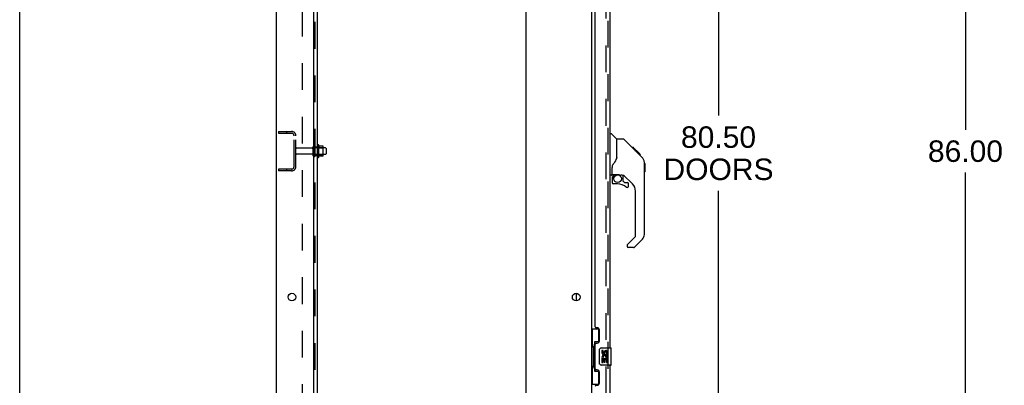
# Model space of a CAD drawing. Header units: inches. Extents: x 0 to 278, y 0 to 180.
# Tile 6 of 76: x 0 to 56, y 78 to 99. Entities that reach past the tile are written whole.
import ezdxf

# ---------------------------------------------------------------- set-up
doc = ezdxf.new("R2010")
doc.units = ezdxf.units.IN
doc.header["$LTSCALE"] = 15.310625
doc.header["$MEASUREMENT"] = 0
doc.linetypes.add('HIDDEN', pattern=[0.2, 0.1, -0.1])
doc.layers.get('0').update_dxf_attribs({"linetype": 'CONTINUOUS'})
for name, color, linetype in [('DEFAULT_2', 8, 'HIDDEN'), ('DIMENSIONS', 7, 'CONTINUOUS'), ('LEFTHAND_DOOR_ASSEMBLY', 7, 'CONTINUOUS'), ('RIGHTHAND_DOOR_ASSEMBLY', 7, 'CONTINUOUS'), ('SUBPANEL', 7, 'CONTINUOUS')]:
    doc.layers.add(name, color=color, linetype=linetype)
doc.styles.get("Standard").update_dxf_attribs({"font": 'arial.ttf'})
doc.dimstyles.new('DIMSTYLE_1', dxfattribs={"dimtxt": 1.228125, "dimasz": 1.6375, "dimexe": 0.09, "dimexo": 0.07, "dimgap": 0.0375, "dimtad": 0, "dimtih": 1, "dimtoh": 1, "dimzin": 4, "dimdsep": 46, "dimtxsty": 'Standard', "dimblk": '_FILLED', "dimblk1": '_FILLED', "dimblk2": '_FILLED', "dimcen": 0.09, "dimadec": 3, "dimazin": 1, "dimtfac": 1, "dimtdec": 3, "dimtofl": 0, "dimtmove": 0, "dimatfit": 3, "dimldrblk": '_FILLED', "dimfxl": 0, "dimtolj": 1, "dimtzin": 4, "dimarcsym": 0})

# ---------------------------------------------------------------- blocks, each defined once
blk = doc.blocks.new('_FILLED')
at = {"color": 0, "linetype": 'ByBlock'}
blk.add_solid([(0, 0), (-1, 0.2), (-1, -0.2)], dxfattribs=at)
blk = doc.blocks.new('*D7')
at = {"layer": 'DIMENSIONS', "color": 2, "linetype": 'Continuous'}
for p, q in [((34.646, 131.817), (41.424, 131.817)), ((39.951, 131.817), (39.951, 93.6)), ((39.951, 51.317), (39.951, 89.301)), ((34.646, 51.317), (41.424, 51.317))]:
    blk.add_line(p, q, dxfattribs=at)
at = {"layer": 'DIMENSIONS', "color": 2, "linetype": 'Continuous', "xscale": 1.6375, "yscale": 1.6375, "zscale": 1.6375}
for p, rotation in [((39.951, 131.817), 90), ((39.951, 51.317), 270)]:
    blk.add_blockref('_FILLED', p, dxfattribs=dict(at, rotation=rotation))
at = {"layer": 'DIMENSIONS', "color": 2, "linetype": 'Continuous', "insert": (39.951, 92.986), "char_height": 1.2281, "width": 6.28216, "attachment_point": 2, "line_spacing_factor": 0.9}
blk.add_mtext('80.50\\PDOORS', dxfattribs=at)
blk = doc.blocks.new('*D21')
at = {"layer": 'DIMENSIONS', "color": 2, "linetype": 'Continuous'}
for p, q in [((56.219, 134.567), (52.595, 134.567)), ((54.068, 134.567), (54.068, 92.795)), ((54.068, 48.567), (54.068, 90.338)), ((56.219, 48.567), (52.595, 48.567))]:
    blk.add_line(p, q, dxfattribs=at)
at = {"layer": 'DIMENSIONS', "color": 2, "linetype": 'Continuous', "xscale": 1.6375, "yscale": 1.6375, "zscale": 1.6375}
for p, rotation in [((54.068, 134.567), 90), ((54.068, 48.567), 270)]:
    blk.add_blockref('_FILLED', p, dxfattribs=dict(at, rotation=rotation))
at = {"layer": 'DIMENSIONS', "color": 2, "linetype": 'Continuous', "insert": (54.068, 92.181), "char_height": 1.2281, "width": 4.29159, "attachment_point": 2, "line_spacing_factor": 0.9}
blk.add_mtext('86.00', dxfattribs=at)

msp = doc.modelspace()

# ---------------------------------------------------------------- linework, layer by layer
at = {"color": 7, "linetype": 'Continuous'}
for p, q in [((0, 0), (0, 180.125)), ((17.087, 91.922), (17.087, 91.211)), ((17.343, 91.844), (17.115, 91.844)), ((17.353, 91.311), (17.353, 91.822)), ((17.487, 91.754), (17.353, 91.754)), ((17.343, 91.289), (17.115, 91.289)), ((17.487, 91.379), (17.353, 91.379)), ((17.517, 91.724), (17.517, 91.409)), ((31.834, 82.999), (31.834, 83.434))]:
    msp.add_line(p, q, dxfattribs=at)
at = {"color": 3, "linetype": 'Continuous'}
for p, q in [((14.688, 48.671), (14.688, 134.463)), ((16.813, 50.692), (16.813, 131.067)), ((28.938, 131.067), (28.938, 50.692)), ((32.688, 131.119), (32.688, 52.015))]:
    msp.add_line(p, q, dxfattribs=at)
for centre in [(15.563, 83.217), (31.813, 83.217)]:
    msp.add_circle(centre, 0.219, dxfattribs=at)
at = {"color": 7, "linetype": 'Continuous'}
for centre, radius, start, end in [((17.056, 91.901), 0.0384, 34.4497, 180), ((16.487, 91.567), 0.698, 23.9679, 30.6631), ((17.134, 91.854), 0.01, 203.9679, 270), ((17.343, 91.834), 0.01, 5.1938, 90), ((17.212, 91.822), 0.141, 0, 5.2081), ((17.487, 91.724), 0.03, 360, 90), ((17.056, 91.232), 0.0384, 180, 325.5503), ((16.487, 91.567), 0.698, 329.3369, 336.0321), ((17.134, 91.279), 0.01, 90, 156.0321), ((17.343, 91.299), 0.01, 270, 354.8062), ((17.212, 91.311), 0.141, 354.7919, 360), ((17.487, 91.409), 0.03, 270, 0)]:
    msp.add_arc(centre, radius, start, end, dxfattribs=at)
at = {"layer": 'DEFAULT_2', "color": 8, "linetype": 'HIDDEN'}
for p, q in [((33.501, 131.301), (33.501, 51.832)), ((14.792, 92.692), (14.792, 92.588)), ((14.792, 92.692), (15.546, 92.692)), ((14.792, 92.588), (15.546, 92.588)), ((15.262, 92.692), (15.262, 92.588)), ((15.688, 90.688), (15.688, 92.445)), ((15.792, 90.688), (15.792, 92.445)), ((16.782, 91.309), (16.782, 91.824)), ((16.892, 91.309), (16.892, 91.824)), ((17.353, 91.754), (16.892, 91.754)), ((17.017, 91.901), (17.017, 91.232)), ((17.037, 91.75), (17.017, 91.77)), ((17.333, 91.75), (17.353, 91.77)), ((16.72, 91.732), (15.822, 91.732)), ((16.72, 91.402), (15.822, 91.402)), ((17.353, 91.379), (16.892, 91.379)), ((17.037, 91.383), (17.017, 91.363)), ((17.037, 91.75), (17.037, 91.383)), ((17.037, 91.75), (17.333, 91.75)), ((17.037, 91.383), (17.333, 91.383)), ((17.333, 91.75), (17.333, 91.383)), ((17.333, 91.383), (17.353, 91.363)), ((14.792, 90.546), (14.792, 90.442)), ((15.546, 90.546), (14.792, 90.546)), ((15.546, 90.442), (14.792, 90.442)), ((15.262, 90.546), (15.262, 90.442))]:
    msp.add_line(p, q, dxfattribs=at)
for centre, radius, start, end in [((15.546, 92.445), 0.246, 0, 90), ((15.546, 92.445), 0.142, 0, 90), ((16.72, 91.794), 0.0625, 270, 360), ((16.837, 91.824), 0.055, 360, 180), ((15.822, 91.702), 0.03, 90, 180), ((15.822, 91.432), 0.03, 180, 270), ((16.72, 91.339), 0.0625, 0, 90), ((16.837, 91.309), 0.055, 180, 0), ((15.546, 90.688), 0.246, 270, 360), ((15.546, 90.688), 0.142, 270, 360)]:
    msp.add_arc(centre, radius, start, end, dxfattribs=at)
at = {"layer": 'LEFTHAND_DOOR_ASSEMBLY', "color": 8, "linetype": 'HIDDEN'}
msp.add_line((33.642, 51.563), (33.642, 131.57), dxfattribs=at)
at = {"layer": 'LEFTHAND_DOOR_ASSEMBLY', "color": 3, "linetype": 'Continuous'}
for p, q in [((33.746, 102.817), (33.746, 80.317)), ((32.892, 81.524), (32.892, 101.609)), ((33.012, 81.464), (32.952, 81.464)), ((33.142, 80.714), (33.142, 81.334)), ((32.892, 79.109), (32.892, 80.524)), ((32.952, 80.584), (33.012, 80.584)), ((33.012, 79.049), (32.952, 79.049)), ((33.142, 78.299), (33.142, 78.919)), ((33.746, 79.317), (33.746, 56.817)), ((32.952, 78.169), (33.012, 78.169))]:
    msp.add_line(p, q, dxfattribs=at)
at = {"layer": 'LEFTHAND_DOOR_ASSEMBLY', "color": 7, "linetype": 'Continuous'}
for p, q in [((33.746, 92.57), (33.809, 92.57)), ((34.134, 92.261), (33.836, 92.559)), ((34.501, 92.256), (34.14, 92.256)), ((34.14, 91.151), (34.14, 92.256)), ((35.322, 91.468), (34.557, 92.232)), ((35.078, 91.778), (35.011, 91.778)), ((35.085, 91.771), (35.019, 91.771)), ((35.095, 91.761), (35.028, 91.761)), ((35.102, 91.754), (35.035, 91.754)), ((35.078, 91.778), (35.405, 91.451)), ((34.14, 91.213), (34.119, 91.156)), ((35.11, 91.746), (35.043, 91.746)), ((35.129, 91.727), (35.062, 91.727)), ((35.152, 91.704), (35.085, 91.704)), ((35.175, 91.681), (35.108, 91.681)), ((35.199, 91.657), (35.132, 91.657)), ((35.223, 91.633), (35.156, 91.633)), ((35.246, 91.61), (35.179, 91.61)), ((35.239, 91.55), (35.195, 91.594)), ((35.268, 91.588), (35.202, 91.588)), ((35.289, 91.567), (35.222, 91.567)), ((35.306, 91.55), (35.239, 91.55)), ((35.295, 91.494), (35.239, 91.55)), ((35.319, 91.537), (35.252, 91.537)), ((35.323, 91.533), (35.256, 91.533)), ((35.325, 91.531), (35.258, 91.531)), ((35.326, 91.53), (35.259, 91.53)), ((35.326, 91.53), (35.26, 91.53)), ((35.329, 91.527), (35.262, 91.527)), ((35.333, 91.523), (35.267, 91.523)), ((35.339, 91.517), (35.273, 91.517)), ((35.353, 91.503), (35.286, 91.503)), ((35.321, 91.467), (35.295, 91.494)), ((35.368, 91.488), (35.301, 91.488)), ((35.376, 91.48), (35.309, 91.48)), ((35.382, 91.473), (35.316, 91.473)), ((35.321, 91.467), (35.6, 91.189)), ((35.395, 91.461), (35.328, 91.461)), ((35.4, 91.456), (35.333, 91.456)), ((35.403, 91.453), (35.336, 91.453)), ((35.404, 91.452), (35.338, 91.452)), ((35.405, 91.451), (35.338, 91.451)), ((35.405, 91.451), (35.338, 91.451)), ((35.494, 91.362), (35.405, 91.451)), ((35.423, 91.367), (35.489, 91.367)), ((35.491, 91.365), (35.424, 91.365)), ((35.494, 91.362), (35.427, 91.362)), ((33.864, 90.228), (33.864, 90.635)), ((35.715, 90.911), (35.714, 90.942)), ((35.715, 86.808), (35.715, 90.911)), ((35.734, 90.86), (35.715, 90.88)), ((35.734, 90.86), (35.734, 90.384)), ((33.825, 90.189), (33.746, 90.189)), ((33.884, 90.23), (34.179, 90.23)), ((33.922, 90.15), (34.002, 90.23)), ((33.936, 90.136), (33.93, 90.143)), ((34.452, 90.189), (34.364, 90.189)), ((34.494, 89.857), (34.494, 90.184)), ((35.03, 89.692), (34.528, 90.194)), ((35.734, 90.384), (35.715, 90.364)), ((33.864, 90.011), (33.864, 89.773)), ((34.179, 89.695), (33.943, 89.695)), ((34.498, 89.849), (34.57, 89.777)), ((34.578, 89.773), (34.73, 89.773)), ((34.809, 89.575), (34.809, 89.695)), ((35.203, 86.723), (35.203, 89.275)), ((34.73, 86.198), (34.73, 86.133)), ((34.744, 86.232), (35.18, 86.667)), ((35.599, 86.53), (35.147, 86.078)), ((35.092, 86.055), (34.809, 86.055)), ((32.688, 81.392), (33.129, 81.392)), ((32.727, 81.392), (32.727, 80.367)), ((33.092, 81.392), (33.092, 80.612)), ((33.092, 80.657), (32.865, 80.657)), ((32.865, 80.657), (32.865, 78.977)), ((32.706, 80.367), (32.828, 80.367)), ((32.706, 80.367), (32.706, 79.267)), ((32.828, 80.397), (32.828, 80.417)), ((32.828, 79.267), (32.828, 80.367)), ((33.151, 79.417), (33.151, 80.217)), ((33.251, 80.317), (33.791, 80.317)), ((33.352, 80.162), (33.289, 80.162)), ((33.289, 80.162), (33.289, 80.026)), ((33.352, 80.026), (33.352, 80.162)), ((33.417, 80.089), (33.417, 80.02)), ((33.478, 80.026), (33.477, 80.068)), ((33.54, 80.068), (33.54, 79.932)), ((33.54, 79.932), (33.603, 79.932)), ((33.603, 79.932), (33.603, 80.068)), ((33.806, 79.332), (33.806, 80.302)), ((33.307, 79.701), (33.289, 79.701)), ((33.289, 79.701), (33.289, 79.471)), ((33.289, 79.471), (33.352, 79.471)), ((33.342, 79.701), (33.369, 79.72)), ((33.342, 79.701), (33.603, 79.701)), ((33.352, 79.638), (33.417, 79.638)), ((33.352, 79.471), (33.352, 79.638)), ((33.417, 79.638), (33.417, 79.502)), ((33.417, 79.502), (33.477, 79.502)), ((33.477, 79.638), (33.54, 79.638)), ((33.477, 79.502), (33.477, 79.638)), ((33.533, 79.737), (33.59, 79.712)), ((33.54, 79.638), (33.54, 79.471)), ((33.54, 79.471), (33.603, 79.471)), ((33.603, 79.471), (33.603, 79.701)), ((32.706, 79.267), (32.828, 79.267)), ((32.727, 79.267), (32.727, 78.242)), ((32.828, 79.216), (32.828, 79.236)), ((32.865, 78.977), (33.092, 78.977)), ((33.092, 79.021), (33.092, 78.242)), ((33.791, 79.317), (33.251, 79.317)), ((32.688, 78.242), (33.129, 78.242))]:
    msp.add_line(p, q, dxfattribs=at)
for points in [[(34.557, 92.232), (34.549, 92.239), (34.54, 92.245), (34.531, 92.249), (34.522, 92.253), (34.511, 92.255), (34.501, 92.256)], [(35.715, 90.911), (35.714, 90.941), (35.708, 90.982), (35.699, 91.023), (35.685, 91.061), (35.667, 91.099), (35.645, 91.134), (35.62, 91.167), (35.6, 91.189)], [(33.918, 90.806), (33.906, 90.788), (33.891, 90.76), (33.879, 90.727), (33.87, 90.693), (33.865, 90.659), (33.864, 90.635)], [(34.119, 91.156), (34.089, 91.087), (34.052, 91.016), (34.01, 90.944), (33.963, 90.871), (33.918, 90.806)], [(33.936, 90.136), (33.927, 90.126), (33.918, 90.115), (33.91, 90.104), (33.904, 90.091), (33.898, 90.079), (33.893, 90.066), (33.889, 90.052), (33.887, 90.039), (33.885, 90.025), (33.884, 90.011)], [(33.925, 90.147), (33.924, 90.149), (33.923, 90.149), (33.922, 90.15), (33.922, 90.15)], [(33.93, 90.143), (33.928, 90.144), (33.925, 90.147)], [(34.179, 90.23), (34.187, 90.23), (34.207, 90.229), (34.227, 90.226), (34.247, 90.223), (34.267, 90.218), (34.284, 90.213), (34.3, 90.207), (34.315, 90.202), (34.327, 90.198), (34.337, 90.194), (34.347, 90.192), (34.355, 90.19), (34.362, 90.189), (34.364, 90.189)], [(32.865, 80.633), (32.865, 80.629), (32.866, 80.626), (32.867, 80.622), (32.868, 80.617), (32.87, 80.613), (32.872, 80.608), (32.874, 80.602), (32.877, 80.596), (32.881, 80.59), (32.884, 80.583), (32.889, 80.575), (32.894, 80.567), (32.899, 80.559), (32.901, 80.556)], [(33.151, 80.217), (33.152, 80.223), (33.152, 80.229), (33.153, 80.235), (33.154, 80.241), (33.156, 80.247), (33.158, 80.253)], [(33.158, 79.38), (33.156, 79.386), (33.154, 79.392), (33.153, 79.398), (33.152, 79.404), (33.152, 79.41), (33.151, 79.417)], [(32.901, 79.078), (32.899, 79.074), (32.894, 79.066), (32.889, 79.058), (32.884, 79.05), (32.881, 79.043), (32.877, 79.037), (32.874, 79.031), (32.872, 79.026), (32.87, 79.02), (32.868, 79.016), (32.867, 79.011), (32.866, 79.007), (32.865, 79.004), (32.865, 79)]]:
    msp.add_lwpolyline(points, dxfattribs=at)
msp.add_circle((34.179, 89.99), 0.217, dxfattribs=at)
for centre, radius, start, end in [((33.809, 92.531), 0.0394, 45, 90), ((34.12, 92.247), 0.0197, 0, 45), ((35.282, 90.895), 0.433, 42.2386, 42.7273), ((33.825, 90.228), 0.0394, 270, 360), ((33.884, 90.25), 0.0197, 180, 270), ((34.061, 90.011), 0.197, 135, 180), ((34.452, 89.992), 0.197, 45, 90), ((33.943, 89.773), 0.0787, 180, 270), ((34.179, 88.907), 0.787, 50.4788, 90), ((34.506, 89.857), 0.0118, 180, 225), ((34.578, 89.785), 0.0118, 225, 270), ((34.73, 89.575), 0.0787, 230.4788, 360), ((34.73, 89.695), 0.0787, 0, 90), ((34.612, 89.275), 0.591, 0, 45), ((35.124, 86.723), 0.0787, 315, 360), ((35.321, 86.808), 0.394, 315, 360), ((34.778, 86.198), 0.0472, 135, 180), ((34.809, 86.133), 0.0787, 180, 270), ((35.092, 86.133), 0.0787, 270, 315), ((33.251, 80.217), 0.1, 90, 158.7946), ((33.383, 80.026), 0.0943, 180, 360), ((33.446, 79.775), 0.157, 336.5966, 161.8791), ((33.383, 80.026), 0.0314, 180, 261.2295), ((33.383, 80.031), 0.0362, 263.4285, 341.7628), ((33.509, 80.068), 0.0943, 68.6999, 167.4338), ((33.509, 80.068), 0.0314, 0, 180.0485), ((33.509, 80.068), 0.0943, 0, 68.6704), ((33.791, 80.302), 0.015, 0, 90), ((33.251, 79.417), 0.1, 201.205, 270), ((33.443, 79.774), 0.154, 161.4199, 206.1963), ((33.446, 79.775), 0.157, 205.737, 207.8532), ((33.446, 79.775), 0.0943, 336.5966, 215.1122), ((33.791, 79.332), 0.015, 270, 360)]:
    msp.add_arc(centre, radius, start, end, dxfattribs=at)
at = {"layer": 'LEFTHAND_DOOR_ASSEMBLY', "color": 3, "linetype": 'Continuous'}
for centre, radius, start, end in [((32.952, 81.524), 0.06, 180, 270), ((33.012, 81.334), 0.13, 0, 90), ((32.952, 80.524), 0.06, 90, 180), ((33.012, 80.714), 0.13, 270, 360), ((32.952, 79.109), 0.06, 180, 270), ((33.012, 78.919), 0.13, 0, 90), ((33.012, 78.299), 0.13, 270, 360), ((32.952, 78.109), 0.06, 90, 180)]:
    msp.add_arc(centre, radius, start, end, dxfattribs=at)
at = {"layer": 'LEFTHAND_DOOR_ASSEMBLY', "color": 7, "linetype": 'Continuous'}
for centre, start_param, end_param in [((32.932, 80.407), 0.699287, 1.51401), ((32.932, 80.407), -4.655602, -3.84088), ((32.932, 79.226), 0.699287, 1.51401), ((32.932, 79.226), -4.655602, -3.84088)]:
    msp.add_ellipse(centre, major_axis=(0, 0.18), ratio=0.579493, start_param=start_param, end_param=end_param, dxfattribs=at)
at = {"layer": 'RIGHTHAND_DOOR_ASSEMBLY', "color": 8, "linetype": 'HIDDEN'}
msp.add_line((33.642, 51.563), (33.642, 131.57), dxfattribs=at)
at = {"layer": 'SUBPANEL', "color": 3, "linetype": 'Continuous'}
msp.add_line((17.017, 52.723), (17.017, 130.41), dxfattribs=at)
at = {"layer": 'SUBPANEL', "color": 8, "linetype": 'HIDDEN'}
for p, q in [((16.892, 54.562), (16.892, 128.571)), ((16.142, 124.16), (16.142, 58.973)), ((16.892, 91.817), (17.017, 91.817)), ((16.892, 91.317), (17.017, 91.317))]:
    msp.add_line(p, q, dxfattribs=at)

# ---------------------------------------------------------------- dimensions: what is measured, and where the dimension line sits
at = {"layer": 'DIMENSIONS', "color": 2, "linetype": 'Continuous'}
dim = msp.add_linear_dim(base=(54.068, 134.567), p1=(56.289, 48.567), p2=(56.289, 134.567), angle=90, dimstyle='DIMSTYLE_1', dxfattribs=at)
dim.commit()
dim.dimension.update_dxf_attribs({"geometry": '*D21', "text_midpoint": (54.061, 91.56), "dimtype": 160})
dim = msp.add_linear_dim(base=(39.951, 51.317), p1=(34.576, 131.817), p2=(34.576, 51.317), angle=270, text='<>\\PDOORS', dimstyle='DIMSTYLE_1', dxfattribs=at)
dim.commit()
dim.dimension.update_dxf_attribs({"geometry": '*D7', "text_midpoint": (39.951, 91.45), "dimtype": 160})

doc.saveas('drawing.dxf')
